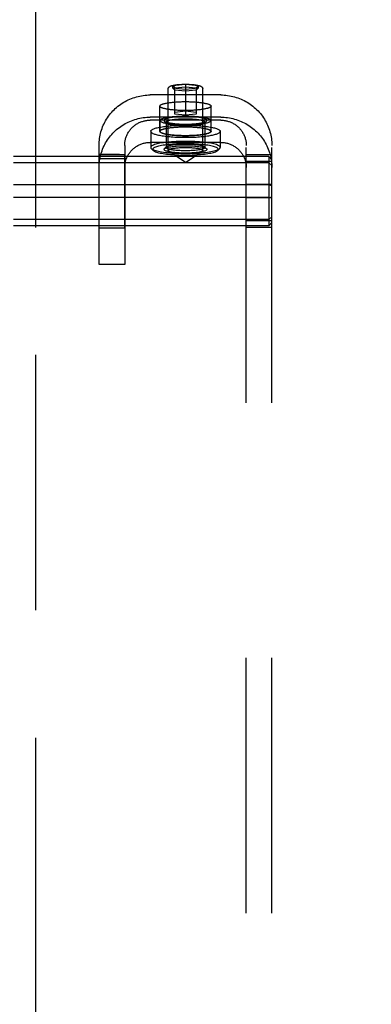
# Model space of a CAD drawing. Header units: inches. Extents: x 0 to 227, y 0 to 147.
# Tile 18 of 34: x 72.32 to 74.04, y 77.21 to 82.02. Entities that reach past the tile are written whole.
import ezdxf

# ---------------------------------------------------------------- set-up
doc = ezdxf.new("R2010")
doc.units = ezdxf.units.IN
doc.header["$LTSCALE"] = 12.466667
doc.header["$MEASUREMENT"] = 0
doc.linetypes.add('HIDDEN', pattern=[0.2, 0.1, -0.1])
doc.linetypes.add('PHANTOM', pattern=[0.8, 0.45, -0.05, 0.1, -0.05, 0.1, -0.05])
doc.layers.get('0').update_dxf_attribs({"linetype": 'CONTINUOUS'})
for name, color, linetype in [('02___PRT_ALL_AXES', 7, 'CONTINUOUS'), ('AVAILABLE_DOOR_SPACE', 7, 'CONTINUOUS'), ('DEFAULT_2', 8, 'HIDDEN'), ('DIMENSIONS', 7, 'CONTINUOUS')]:
    doc.layers.add(name, color=color, linetype=linetype)
doc.styles.get("Standard").update_dxf_attribs({"font": 'arial.ttf'})
doc.dimstyles.new('DIMSTYLE_1', dxfattribs={"dimtxt": 1, "dimasz": 1.333333, "dimexe": 0.09, "dimexo": 0.07, "dimgap": 0.0375, "dimtad": 0, "dimtih": 1, "dimtoh": 1, "dimzin": 4, "dimdsep": 46, "dimtxsty": 'Standard', "dimblk": '_FILLED', "dimblk1": '_FILLED', "dimblk2": '_FILLED', "dimcen": 0.09, "dimazin": 1, "dimtfac": 1, "dimtdec": 3, "dimtofl": 0, "dimtmove": 0, "dimatfit": 3, "dimldrblk": '_FILLED', "dimfxl": 0, "dimtolj": 1, "dimtzin": 4, "dimarcsym": 0})

# ---------------------------------------------------------------- blocks, each defined once
blk = doc.blocks.new('_FILLED')
at = {"color": 0, "linetype": 'ByBlock'}
blk.add_solid([(0, 0), (-1, 0.2), (-1, -0.2)], dxfattribs=at)
blk = doc.blocks.new('*D8')
at = {"layer": 'DIMENSIONS', "color": 2, "linetype": 'Continuous'}
for p, q in [((72.396, 91.1581), (81.7425, 91.1581)), ((95.5835, 91.1581), (86.2369, 91.1581))]:
    blk.add_line(p, q, dxfattribs=at)
at = {"layer": 'DIMENSIONS', "color": 2, "linetype": 'Continuous', "xscale": 1.3333333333, "yscale": 1.3333333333, "zscale": 1.3333333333, "rotation": 180}
blk.add_blockref('_FILLED', (72.396, 91.1581), dxfattribs=at)
at = {"layer": 'DIMENSIONS', "color": 2, "linetype": 'Continuous', "xscale": 1.3333333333, "yscale": 1.3333333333, "zscale": 1.3333333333}
blk.add_blockref('_FILLED', (95.5835, 91.1581), dxfattribs=at)
at = {"layer": 'DIMENSIONS', "color": 2, "linetype": 'Continuous', "insert": (83.9897, 91.6581), "char_height": 1, "width": 3.494424, "attachment_point": 2, "line_spacing_factor": 0.9}
blk.add_mtext('23.19', dxfattribs=at)

msp = doc.modelspace()

# ---------------------------------------------------------------- linework, layer by layer
at = {"layer": '02___PRT_ALL_AXES', "color": 8, "linetype": 'HIDDEN'}
for p, q in [((73.003, 81.471), (73.003, 81.5941)), ((73.253, 81.471), (73.253, 81.5941)), ((73.0035, 81.5242), (73.0035, 81.471)), ((73.2525, 81.5242), (73.2525, 81.471)), ((72.958, 81.471), (72.958, 81.3922)), ((73.298, 81.471), (73.298, 81.3922)), ((72.73, 81.3581), (72.706, 81.3585)), ((72.706, 81.3571), (72.831, 81.3571)), ((72.706, 81.3461), (72.7061, 81.3533)), ((72.706, 81.3413), (72.706, 81.3461)), ((72.706, 80.9985), (72.706, 81.3413)), ((72.706, 81.3387), (72.831, 81.3387)), ((72.7061, 81.3533), (72.7061, 81.3558)), ((72.7534, 81.3577), (72.73, 81.3581)), ((72.7755, 81.3574), (72.7534, 81.3577)), ((72.831, 81.3569), (72.831, 81.3571)), ((72.831, 81.3528), (72.831, 81.3545)), ((72.831, 81.3508), (72.831, 81.3528)), ((72.831, 81.3422), (72.831, 81.3508)), ((72.831, 80.9985), (72.831, 81.3422)), ((72.831, 80.9985), (72.706, 80.9985))]:
    msp.add_line(p, q, dxfattribs=at)
for points in [[(73.003, 81.5941), (73.0031, 81.595), (73.0034, 81.5959), (73.0039, 81.5968), (73.0047, 81.5977), (73.0056, 81.5986), (73.0068, 81.5994), (73.0082, 81.6003), (73.0097, 81.6012), (73.0115, 81.602), (73.0135, 81.6028), (73.0157, 81.6036), (73.018, 81.6044), (73.0206, 81.6052), (73.0233, 81.606), (73.0262, 81.6067), (73.0293, 81.6074), (73.0326, 81.6081), (73.036, 81.6088), (73.0396, 81.6095), (73.0433, 81.6101), (73.0472, 81.6107), (73.0512, 81.6112), (73.0553, 81.6118), (73.0596, 81.6123), (73.064, 81.6128), (73.0685, 81.6132), (73.0731, 81.6136), (73.0777, 81.614), (73.0825, 81.6143), (73.0874, 81.6146), (73.0923, 81.6149), (73.0973, 81.6152), (73.1023, 81.6154), (73.1074, 81.6155), (73.1125, 81.6157), (73.1176, 81.6157), (73.1228, 81.6158), (73.128, 81.6158)], [(73.128, 81.6158), (73.1331, 81.6158), (73.1383, 81.6157), (73.1434, 81.6157), (73.1485, 81.6155), (73.1536, 81.6154), (73.1586, 81.6152), (73.1636, 81.6149), (73.1685, 81.6146), (73.1734, 81.6143), (73.1782, 81.614), (73.1829, 81.6136), (73.1874, 81.6132), (73.1919, 81.6128), (73.1963, 81.6123), (73.2006, 81.6118), (73.2047, 81.6112), (73.2087, 81.6107), (73.2126, 81.6101), (73.2163, 81.6095), (73.2199, 81.6088), (73.2233, 81.6081), (73.2266, 81.6074), (73.2297, 81.6067), (73.2326, 81.606), (73.2353, 81.6052), (73.2379, 81.6044), (73.2403, 81.6036), (73.2424, 81.6028), (73.2444, 81.602), (73.2462, 81.6012), (73.2478, 81.6003), (73.2491, 81.5994), (73.2503, 81.5986), (73.2513, 81.5977), (73.252, 81.5968), (73.2525, 81.5959), (73.2528, 81.595), (73.253, 81.5941)], [(73.128, 81.5724), (73.1228, 81.5724), (73.1176, 81.5725), (73.1125, 81.5726), (73.1074, 81.5727), (73.1023, 81.5729), (73.0973, 81.5731), (73.0923, 81.5733), (73.0874, 81.5736), (73.0825, 81.5739), (73.0777, 81.5742), (73.0731, 81.5746), (73.0685, 81.575), (73.064, 81.5755), (73.0596, 81.5759), (73.0553, 81.5764), (73.0512, 81.577), (73.0472, 81.5775), (73.0433, 81.5781), (73.0396, 81.5788), (73.036, 81.5794), (73.0326, 81.5801), (73.0293, 81.5808), (73.0262, 81.5815), (73.0233, 81.5822), (73.0206, 81.583), (73.018, 81.5838), (73.0157, 81.5846), (73.0135, 81.5854), (73.0115, 81.5862), (73.0097, 81.5871), (73.0082, 81.5879), (73.0068, 81.5888), (73.0056, 81.5897), (73.0047, 81.5905), (73.0039, 81.5914), (73.0034, 81.5923), (73.0031, 81.5932), (73.003, 81.5941)], [(73.253, 81.5941), (73.2528, 81.5932), (73.2525, 81.5923), (73.252, 81.5914), (73.2513, 81.5905), (73.2503, 81.5897), (73.2491, 81.5888), (73.2478, 81.5879), (73.2462, 81.5871), (73.2444, 81.5862), (73.2424, 81.5854), (73.2403, 81.5846), (73.2379, 81.5838), (73.2353, 81.583), (73.2326, 81.5822), (73.2297, 81.5815), (73.2266, 81.5808), (73.2233, 81.5801), (73.2199, 81.5794), (73.2163, 81.5788), (73.2126, 81.5781), (73.2087, 81.5775), (73.2047, 81.577), (73.2006, 81.5764), (73.1963, 81.5759), (73.1919, 81.5755), (73.1874, 81.575), (73.1829, 81.5746), (73.1782, 81.5742), (73.1734, 81.5739), (73.1685, 81.5736), (73.1636, 81.5733), (73.1586, 81.5731), (73.1536, 81.5729), (73.1485, 81.5727), (73.1434, 81.5726), (73.1383, 81.5725), (73.1331, 81.5724), (73.128, 81.5724)], [(73.0035, 81.5242), (73.0037, 81.5255), (73.0044, 81.5268), (73.0055, 81.5281), (73.0071, 81.5294), (73.0091, 81.5306), (73.0115, 81.5319), (73.0144, 81.5331), (73.0177, 81.5342), (73.0214, 81.5354), (73.0255, 81.5365), (73.03, 81.5375), (73.0348, 81.5385), (73.0399, 81.5395), (73.0454, 81.5404), (73.0512, 81.5412), (73.0572, 81.542), (73.0635, 81.5427), (73.0701, 81.5433), (73.0769, 81.5439), (73.0838, 81.5444), (73.0909, 81.5448), (73.0982, 81.5452), (73.1055, 81.5455), (73.1129, 81.5457), (73.1204, 81.5458), (73.128, 81.5458), (73.1355, 81.5458), (73.143, 81.5457), (73.1504, 81.5455), (73.1577, 81.5452), (73.165, 81.5448), (73.1721, 81.5444), (73.1791, 81.5439), (73.1858, 81.5433), (73.1924, 81.5427), (73.1987, 81.542), (73.2047, 81.5412), (73.2105, 81.5404), (73.216, 81.5395), (73.2211, 81.5385), (73.226, 81.5375), (73.2304, 81.5365), (73.2345, 81.5354), (73.2382, 81.5342), (73.2415, 81.5331), (73.2444, 81.5319), (73.2468, 81.5306), (73.2488, 81.5294), (73.2504, 81.5281), (73.2515, 81.5268), (73.2522, 81.5255), (73.2525, 81.5242)], [(73.0035, 81.5242), (73.0037, 81.5229), (73.0044, 81.5216), (73.0055, 81.5203), (73.0071, 81.519), (73.0091, 81.5178), (73.0115, 81.5165), (73.0144, 81.5153), (73.0177, 81.5141), (73.0214, 81.513), (73.0255, 81.5119), (73.03, 81.5109), (73.0348, 81.5099), (73.0399, 81.5089), (73.0454, 81.508), (73.0512, 81.5072), (73.0572, 81.5064), (73.0635, 81.5057), (73.0701, 81.505), (73.0769, 81.5045), (73.0838, 81.504), (73.0909, 81.5036), (73.0982, 81.5032), (73.1055, 81.5029), (73.1129, 81.5027), (73.1204, 81.5026), (73.128, 81.5026), (73.1355, 81.5026), (73.143, 81.5027), (73.1504, 81.5029), (73.1577, 81.5032), (73.165, 81.5036), (73.1721, 81.504), (73.1791, 81.5045), (73.1858, 81.505), (73.1924, 81.5057), (73.1987, 81.5064), (73.2047, 81.5072), (73.2105, 81.508), (73.216, 81.5089), (73.2211, 81.5099), (73.226, 81.5109), (73.2304, 81.5119), (73.2345, 81.513), (73.2382, 81.5141), (73.2415, 81.5153), (73.2444, 81.5165), (73.2468, 81.5178), (73.2488, 81.519), (73.2504, 81.5203), (73.2515, 81.5216), (73.2522, 81.5229), (73.2525, 81.5242)], [(72.958, 81.471), (72.9582, 81.4726), (72.9589, 81.4741), (72.96, 81.4756), (72.9617, 81.4771), (72.9637, 81.4787), (72.9663, 81.4801), (72.9692, 81.4816), (72.9727, 81.483), (72.9765, 81.4844), (72.9807, 81.4858), (72.9854, 81.4871), (72.9904, 81.4884), (72.9958, 81.4896), (73.0016, 81.4908), (73.0077, 81.4919), (73.0142, 81.4929), (73.021, 81.494), (73.028, 81.4949), (73.0354, 81.4958), (73.043, 81.4966), (73.0508, 81.4973), (73.0588, 81.498), (73.067, 81.4986), (73.0754, 81.4991), (73.084, 81.4995), (73.0926, 81.4999), (73.1014, 81.5002), (73.1102, 81.5004), (73.1191, 81.5005), (73.128, 81.5005), (73.1369, 81.5005), (73.1457, 81.5004), (73.1545, 81.5002), (73.1633, 81.4999), (73.172, 81.4995), (73.1805, 81.4991), (73.1889, 81.4986), (73.1971, 81.498), (73.2051, 81.4973), (73.213, 81.4966), (73.2205, 81.4958), (73.2279, 81.4949), (73.2349, 81.494), (73.2417, 81.4929), (73.2482, 81.4919), (73.2543, 81.4908), (73.2601, 81.4896), (73.2655, 81.4884), (73.2705, 81.4871), (73.2752, 81.4858), (73.2794, 81.4844), (73.2833, 81.483), (73.2867, 81.4816), (73.2896, 81.4801), (73.2922, 81.4787), (73.2942, 81.4771), (73.2959, 81.4756), (73.297, 81.4741), (73.2977, 81.4726), (73.298, 81.471)], [(72.958, 81.471), (72.9582, 81.4695), (72.9589, 81.4679), (72.96, 81.4664), (72.9617, 81.4649), (72.9637, 81.4634), (72.9663, 81.4619), (72.9692, 81.4604), (72.9727, 81.459), (72.9765, 81.4576), (72.9807, 81.4563), (72.9854, 81.4549), (72.9904, 81.4537), (72.9958, 81.4524), (73.0016, 81.4513), (73.0077, 81.4501), (73.0142, 81.4491), (73.021, 81.4481), (73.028, 81.4471), (73.0354, 81.4463), (73.043, 81.4454), (73.0508, 81.4447), (73.0588, 81.444), (73.067, 81.4435), (73.0754, 81.4429), (73.084, 81.4425), (73.0926, 81.4421), (73.1014, 81.4419), (73.1102, 81.4417), (73.1191, 81.4415), (73.128, 81.4415), (73.1369, 81.4415), (73.1457, 81.4417), (73.1545, 81.4419), (73.1633, 81.4421), (73.172, 81.4425), (73.1805, 81.4429), (73.1889, 81.4435), (73.1971, 81.444), (73.2051, 81.4447), (73.213, 81.4454), (73.2205, 81.4463), (73.2279, 81.4471), (73.2349, 81.4481), (73.2417, 81.4491), (73.2482, 81.4501), (73.2543, 81.4513), (73.2601, 81.4524), (73.2655, 81.4537), (73.2705, 81.4549), (73.2752, 81.4563), (73.2794, 81.4576), (73.2833, 81.459), (73.2867, 81.4604), (73.2896, 81.4619), (73.2922, 81.4634), (73.2942, 81.4649), (73.2959, 81.4664), (73.297, 81.4679), (73.2977, 81.4695), (73.298, 81.471)], [(73.003, 81.471), (73.0031, 81.4719), (73.0034, 81.4728), (73.0039, 81.4737), (73.0047, 81.4746), (73.0056, 81.4755), (73.0068, 81.4763), (73.0082, 81.4772), (73.0097, 81.4781), (73.0115, 81.4789), (73.0135, 81.4797), (73.0157, 81.4805), (73.018, 81.4813), (73.0206, 81.4821), (73.0233, 81.4829), (73.0262, 81.4836), (73.0293, 81.4843), (73.0326, 81.485), (73.036, 81.4857), (73.0396, 81.4864), (73.0433, 81.487), (73.0472, 81.4876), (73.0512, 81.4881), (73.0553, 81.4887), (73.0596, 81.4892), (73.064, 81.4897), (73.0685, 81.4901), (73.0731, 81.4905), (73.0777, 81.4909), (73.0825, 81.4912), (73.0874, 81.4915), (73.0923, 81.4918), (73.0973, 81.4921), (73.1023, 81.4923), (73.1074, 81.4924), (73.1125, 81.4925), (73.1176, 81.4926), (73.1228, 81.4927), (73.128, 81.4927)], [(73.128, 81.4493), (73.1228, 81.4493), (73.1176, 81.4494), (73.1125, 81.4495), (73.1074, 81.4496), (73.1023, 81.4498), (73.0973, 81.45), (73.0923, 81.4502), (73.0874, 81.4505), (73.0825, 81.4508), (73.0777, 81.4511), (73.0731, 81.4515), (73.0685, 81.4519), (73.064, 81.4524), (73.0596, 81.4528), (73.0553, 81.4533), (73.0512, 81.4539), (73.0472, 81.4544), (73.0433, 81.455), (73.0396, 81.4557), (73.036, 81.4563), (73.0326, 81.457), (73.0293, 81.4577), (73.0262, 81.4584), (73.0233, 81.4591), (73.0206, 81.4599), (73.018, 81.4607), (73.0157, 81.4615), (73.0135, 81.4623), (73.0115, 81.4631), (73.0097, 81.464), (73.0082, 81.4648), (73.0068, 81.4657), (73.0056, 81.4666), (73.0047, 81.4674), (73.0039, 81.4683), (73.0034, 81.4692), (73.0031, 81.4701), (73.003, 81.471)], [(73.0035, 81.471), (73.0037, 81.4723), (73.0044, 81.4736), (73.0055, 81.4749), (73.0071, 81.4762), (73.0091, 81.4774), (73.0115, 81.4787), (73.0144, 81.4799), (73.0177, 81.4811), (73.0214, 81.4822), (73.0255, 81.4833), (73.03, 81.4843), (73.0348, 81.4853), (73.0399, 81.4863), (73.0454, 81.4872), (73.0512, 81.488), (73.0572, 81.4888), (73.0635, 81.4895), (73.0701, 81.4902), (73.0769, 81.4907), (73.0838, 81.4912), (73.0909, 81.4917), (73.0982, 81.492), (73.1055, 81.4923), (73.1129, 81.4925), (73.1204, 81.4926), (73.128, 81.4926), (73.1355, 81.4926), (73.143, 81.4925), (73.1504, 81.4923), (73.1577, 81.492), (73.165, 81.4917), (73.1721, 81.4912), (73.1791, 81.4907), (73.1858, 81.4902), (73.1924, 81.4895), (73.1987, 81.4888), (73.2047, 81.488), (73.2105, 81.4872), (73.216, 81.4863), (73.2211, 81.4853), (73.226, 81.4843), (73.2304, 81.4833), (73.2345, 81.4822), (73.2382, 81.4811), (73.2415, 81.4799), (73.2444, 81.4787), (73.2468, 81.4774), (73.2488, 81.4762), (73.2504, 81.4749), (73.2515, 81.4736), (73.2522, 81.4723), (73.2525, 81.471)], [(73.0035, 81.471), (73.0037, 81.4697), (73.0044, 81.4684), (73.0055, 81.4671), (73.0071, 81.4658), (73.0091, 81.4646), (73.0115, 81.4633), (73.0144, 81.4621), (73.0177, 81.461), (73.0214, 81.4598), (73.0255, 81.4587), (73.03, 81.4577), (73.0348, 81.4567), (73.0399, 81.4557), (73.0454, 81.4548), (73.0512, 81.454), (73.0572, 81.4532), (73.0635, 81.4525), (73.0701, 81.4519), (73.0769, 81.4513), (73.0838, 81.4508), (73.0909, 81.4504), (73.0982, 81.45), (73.1055, 81.4497), (73.1129, 81.4495), (73.1204, 81.4494), (73.128, 81.4494), (73.1355, 81.4494), (73.143, 81.4495), (73.1504, 81.4497), (73.1577, 81.45), (73.165, 81.4504), (73.1721, 81.4508), (73.1791, 81.4513), (73.1858, 81.4519), (73.1924, 81.4525), (73.1987, 81.4532), (73.2047, 81.454), (73.2105, 81.4548), (73.216, 81.4557), (73.2211, 81.4567), (73.226, 81.4577), (73.2304, 81.4587), (73.2345, 81.4598), (73.2382, 81.461), (73.2415, 81.4621), (73.2444, 81.4633), (73.2468, 81.4646), (73.2488, 81.4658), (73.2504, 81.4671), (73.2515, 81.4684), (73.2522, 81.4697), (73.2525, 81.471)], [(73.128, 81.4927), (73.1331, 81.4927), (73.1383, 81.4926), (73.1434, 81.4925), (73.1485, 81.4924), (73.1536, 81.4923), (73.1586, 81.4921), (73.1636, 81.4918), (73.1685, 81.4915), (73.1734, 81.4912), (73.1782, 81.4909), (73.1829, 81.4905), (73.1874, 81.4901), (73.1919, 81.4897), (73.1963, 81.4892), (73.2006, 81.4887), (73.2047, 81.4881), (73.2087, 81.4876), (73.2126, 81.487), (73.2163, 81.4864), (73.2199, 81.4857), (73.2233, 81.485), (73.2266, 81.4843), (73.2297, 81.4836), (73.2326, 81.4829), (73.2353, 81.4821), (73.2379, 81.4813), (73.2403, 81.4805), (73.2424, 81.4797), (73.2444, 81.4789), (73.2462, 81.4781), (73.2478, 81.4772), (73.2491, 81.4763), (73.2503, 81.4755), (73.2513, 81.4746), (73.252, 81.4737), (73.2525, 81.4728), (73.2528, 81.4719), (73.253, 81.471)], [(73.253, 81.471), (73.2528, 81.4701), (73.2525, 81.4692), (73.252, 81.4683), (73.2513, 81.4674), (73.2503, 81.4666), (73.2491, 81.4657), (73.2478, 81.4648), (73.2462, 81.464), (73.2444, 81.4631), (73.2424, 81.4623), (73.2403, 81.4615), (73.2379, 81.4607), (73.2353, 81.4599), (73.2326, 81.4591), (73.2297, 81.4584), (73.2266, 81.4577), (73.2233, 81.457), (73.2199, 81.4563), (73.2163, 81.4557), (73.2126, 81.455), (73.2087, 81.4544), (73.2047, 81.4539), (73.2006, 81.4533), (73.1963, 81.4528), (73.1919, 81.4524), (73.1874, 81.4519), (73.1829, 81.4515), (73.1782, 81.4511), (73.1734, 81.4508), (73.1685, 81.4505), (73.1636, 81.4502), (73.1586, 81.45), (73.1536, 81.4498), (73.1485, 81.4496), (73.1434, 81.4495), (73.1383, 81.4494), (73.1331, 81.4493), (73.128, 81.4493)], [(72.706, 81.3585), (72.706, 81.3585), (72.706, 81.3582), (72.706, 81.3578), (72.706, 81.3571)], [(72.7061, 81.3558), (72.7061, 81.3567), (72.7061, 81.3575), (72.7061, 81.358), (72.706, 81.3584), (72.706, 81.3585), (72.706, 81.3585)], [(72.806, 81.3571), (72.7962, 81.3572), (72.7861, 81.3573), (72.7755, 81.3574)], [(72.831, 81.3545), (72.831, 81.3552), (72.831, 81.3558), (72.831, 81.3569)]]:
    msp.add_lwpolyline(points, dxfattribs=at)
at = {"layer": 'AVAILABLE_DOOR_SPACE', "color": 4, "linetype": 'PHANTOM'}
msp.add_line((72.396, 108.4285), (72.396, 52.1785), dxfattribs=at)
at = {"layer": 'DEFAULT_2', "color": 8, "linetype": 'HIDDEN'}
for p, q in [((73.0435, 81.3775), (73.0435, 81.6778)), ((73.0655, 81.694), (73.128, 81.7003)), ((73.0655, 81.6815), (73.0655, 81.694)), ((73.0655, 81.694), (73.0755, 81.6831)), ((73.128, 81.6752), (73.0655, 81.6815)), ((73.0655, 81.6815), (73.0755, 81.6726)), ((73.0755, 81.6831), (73.128, 81.6884)), ((73.0755, 81.5544), (73.0755, 81.6831)), ((73.128, 81.6673), (73.0755, 81.6726)), ((73.128, 81.7003), (73.128, 81.5492)), ((73.128, 81.7003), (73.1905, 81.694)), ((73.128, 81.6884), (73.1805, 81.6831)), ((73.1905, 81.6815), (73.128, 81.6752)), ((73.1805, 81.6726), (73.128, 81.6673)), ((73.1905, 81.694), (73.1805, 81.6831)), ((73.1805, 81.6831), (73.1805, 81.5544)), ((73.1905, 81.6815), (73.1805, 81.6726)), ((73.1905, 81.694), (73.1905, 81.6815)), ((73.2125, 81.3775), (73.2125, 81.6778)), ((73.3, 81.6484), (72.956, 81.6484)), ((73.0755, 81.565), (73.128, 81.5702)), ((73.128, 81.5702), (73.1805, 81.565)), ((73.3, 81.5398), (72.956, 81.5398)), ((73.3, 81.5253), (72.956, 81.5253)), ((73.0344, 81.5114), (73.0246, 81.521)), ((73.128, 81.5492), (73.0755, 81.5544)), ((73.1805, 81.5544), (73.128, 81.5492)), ((73.2215, 81.5114), (73.2313, 81.521)), ((73.033, 81.5143), (73.033, 81.3922)), ((73.223, 81.5143), (73.223, 81.3922)), ((72.706, 80.821), (72.706, 81.4022)), ((72.831, 81.4022), (72.831, 80.821)), ((73.3, 81.4167), (72.956, 81.4167)), ((72.9705, 81.3775), (72.9606, 81.387)), ((73.0344, 81.3951), (73.0246, 81.3856)), ((73.128, 81.3184), (73.0461, 81.3738)), ((73.128, 81.3184), (73.2098, 81.3738)), ((73.2215, 81.3951), (73.2313, 81.3856)), ((73.2854, 81.3775), (73.2953, 81.387)), ((73.425, 75.1584), (73.425, 81.4022)), ((73.55, 75.1584), (73.55, 81.4022)), ((73.535, 81.3481), (70.065, 81.3481)), ((73.55, 81.3562), (73.425, 81.3562)), ((73.55, 81.3234), (73.425, 81.3234)), ((73.535, 81.3481), (73.535, 81.009)), ((73.535, 81.3481), (73.55, 81.3318)), ((73.535, 81.3167), (70.065, 81.3167)), ((73.535, 81.3167), (73.55, 81.3035)), ((73.535, 81.2099), (70.065, 81.2099)), ((73.55, 81.2114), (73.425, 81.2114)), ((73.535, 81.2099), (73.55, 81.2068)), ((73.535, 81.1472), (70.065, 81.1472)), ((73.55, 81.1457), (73.425, 81.1457)), ((73.535, 81.1472), (73.55, 81.1502)), ((73.535, 81.0403), (70.065, 81.0403)), ((73.535, 81.0403), (73.55, 81.0536)), ((73.535, 81.009), (70.065, 81.009)), ((73.55, 81.0337), (73.425, 81.0337)), ((73.55, 81.0008), (73.425, 81.0008)), ((73.535, 81.009), (73.55, 81.0253)), ((72.831, 80.821), (72.706, 80.821))]:
    msp.add_line(p, q, dxfattribs=at)
for points in [[(73.0435, 81.6778), (73.0436, 81.6796), (73.044, 81.6814), (73.0446, 81.6831), (73.0455, 81.6847), (73.0467, 81.6862), (73.048, 81.6876), (73.0494, 81.6888), (73.051, 81.6898), (73.0528, 81.6908), (73.0547, 81.6918), (73.0569, 81.6926), (73.0593, 81.6935), (73.0621, 81.6943), (73.0653, 81.6951), (73.069, 81.696), (73.0732, 81.6968), (73.0778, 81.6975), (73.0828, 81.6982), (73.0879, 81.6988), (73.0933, 81.6993), (73.0988, 81.6997), (73.1044, 81.7001), (73.1102, 81.7004), (73.1161, 81.7006), (73.122, 81.7007), (73.128, 81.7008)], [(73.128, 81.7008), (73.134, 81.7007), (73.14, 81.7006), (73.146, 81.7004), (73.1519, 81.7001), (73.1576, 81.6997), (73.1632, 81.6993), (73.1686, 81.6987), (73.1738, 81.6981), (73.1788, 81.6974), (73.1834, 81.6966), (73.1875, 81.6958), (73.1911, 81.695), (73.1942, 81.6942), (73.197, 81.6934), (73.1993, 81.6925), (73.2015, 81.6916), (73.2034, 81.6907), (73.2051, 81.6897), (73.2066, 81.6887), (73.208, 81.6875), (73.2093, 81.6861), (73.2104, 81.6847), (73.2113, 81.6831), (73.2119, 81.6814), (73.2123, 81.6796), (73.2125, 81.6778)], [(72.706, 81.4022), (72.7061, 81.4106), (72.7065, 81.419), (72.7073, 81.4274), (72.7083, 81.4357), (72.7096, 81.444), (72.7112, 81.4523), (72.7131, 81.4605), (72.7152, 81.4686), (72.7177, 81.4766), (72.7204, 81.4846), (72.7234, 81.4925), (72.7266, 81.5002), (72.7302, 81.5079), (72.734, 81.5154), (72.738, 81.5228), (72.7423, 81.5301), (72.7469, 81.5372), (72.7517, 81.5441), (72.7567, 81.5509), (72.762, 81.5575), (72.7675, 81.564), (72.7733, 81.5702), (72.7792, 81.5763), (72.7853, 81.5821), (72.7917, 81.5877), (72.7982, 81.5932), (72.8049, 81.5984), (72.8118, 81.6033), (72.8189, 81.608), (72.8261, 81.6125), (72.8334, 81.6168), (72.8409, 81.6208), (72.8486, 81.6245), (72.8563, 81.628), (72.8642, 81.6312), (72.8722, 81.6342), (72.8803, 81.6368), (72.8885, 81.6392), (72.8968, 81.6414), (72.9051, 81.6432), (72.9135, 81.6448), (72.9219, 81.6461), (72.9304, 81.6471), (72.9389, 81.6478), (72.9474, 81.6482), (72.956, 81.6484)], [(73.3, 81.6484), (73.3085, 81.6482), (73.317, 81.6478), (73.3255, 81.6471), (73.334, 81.6461), (73.3424, 81.6448), (73.3508, 81.6432), (73.3591, 81.6414), (73.3674, 81.6392), (73.3756, 81.6368), (73.3837, 81.6342), (73.3916, 81.6312), (73.3995, 81.628), (73.4073, 81.6245), (73.4149, 81.6208), (73.4225, 81.6168), (73.4298, 81.6126), (73.437, 81.6081), (73.4441, 81.6033), (73.451, 81.5984), (73.4577, 81.5932), (73.4643, 81.5877), (73.4706, 81.5821), (73.4767, 81.5763), (73.4827, 81.5702), (73.4884, 81.564), (73.4939, 81.5575), (73.4992, 81.5509), (73.5042, 81.5441), (73.509, 81.5372), (73.5136, 81.5301), (73.5179, 81.5228), (73.5219, 81.5154), (73.5257, 81.5079), (73.5293, 81.5003), (73.5325, 81.4925), (73.5355, 81.4846), (73.5382, 81.4767), (73.5407, 81.4686), (73.5428, 81.4605), (73.5447, 81.4523), (73.5463, 81.444), (73.5476, 81.4357), (73.5486, 81.4274), (73.5494, 81.419), (73.5498, 81.4106), (73.55, 81.4022)], [(72.706, 81.2936), (72.7061, 81.3021), (72.7065, 81.3104), (72.7073, 81.3188), (72.7083, 81.3272), (72.7096, 81.3355), (72.7112, 81.3437), (72.7131, 81.3519), (72.7152, 81.3601), (72.7177, 81.3681), (72.7204, 81.3761), (72.7234, 81.3839), (72.7266, 81.3917), (72.7302, 81.3994), (72.734, 81.4069), (72.738, 81.4143), (72.7423, 81.4215), (72.7469, 81.4287), (72.7517, 81.4356), (72.7567, 81.4424), (72.762, 81.449), (72.7675, 81.4555), (72.7733, 81.4617), (72.7792, 81.4677), (72.7853, 81.4736), (72.7917, 81.4792), (72.7982, 81.4846), (72.8049, 81.4898), (72.8118, 81.4948), (72.8189, 81.4995), (72.8261, 81.504), (72.8334, 81.5083), (72.8409, 81.5122), (72.8486, 81.516), (72.8563, 81.5195), (72.8642, 81.5227), (72.8722, 81.5256), (72.8803, 81.5283), (72.8885, 81.5307), (72.8968, 81.5328), (72.9051, 81.5347), (72.9135, 81.5363), (72.9219, 81.5376), (72.9304, 81.5386), (72.9389, 81.5393), (72.9474, 81.5397), (72.956, 81.5398)], [(72.831, 81.4022), (72.831, 81.4064), (72.8312, 81.4106), (72.8316, 81.4148), (72.8321, 81.4189), (72.8328, 81.4231), (72.8336, 81.4272), (72.8345, 81.4313), (72.8356, 81.4354), (72.8368, 81.4394), (72.8382, 81.4434), (72.8397, 81.4473), (72.8413, 81.4512), (72.8431, 81.455), (72.845, 81.4588), (72.847, 81.4625), (72.8491, 81.4661), (72.8514, 81.4697), (72.8538, 81.4732), (72.8564, 81.4766), (72.859, 81.4799), (72.8617, 81.4831), (72.8646, 81.4862), (72.8676, 81.4892), (72.8706, 81.4921), (72.8738, 81.495), (72.8771, 81.4977), (72.8804, 81.5003), (72.8839, 81.5027), (72.8874, 81.5051), (72.891, 81.5074), (72.8947, 81.5095), (72.8984, 81.5115), (72.9023, 81.5133), (72.9062, 81.5151), (72.9101, 81.5167), (72.9141, 81.5182), (72.9181, 81.5195), (72.9222, 81.5207), (72.9264, 81.5218), (72.9305, 81.5227), (72.9347, 81.5235), (72.9389, 81.5241), (72.9432, 81.5246), (72.9474, 81.525), (72.9517, 81.5252), (72.956, 81.5253)], [(73.233, 81.5242), (73.2327, 81.5255), (73.2318, 81.5268), (73.2304, 81.5282), (73.2284, 81.5295), (73.2258, 81.5308), (73.2227, 81.5321), (73.219, 81.5333), (73.2148, 81.5344), (73.2102, 81.5355), (73.205, 81.5366), (73.1995, 81.5375), (73.1935, 81.5384), (73.1872, 81.5392), (73.1806, 81.54), (73.1736, 81.5406), (73.1664, 81.5412), (73.159, 81.5416), (73.1514, 81.542), (73.1436, 81.5422), (73.1358, 81.5424), (73.128, 81.5424), (73.1201, 81.5424), (73.1123, 81.5422), (73.1046, 81.542), (73.0969, 81.5416), (73.0895, 81.5412), (73.0823, 81.5406), (73.0753, 81.54), (73.0687, 81.5392), (73.0624, 81.5384), (73.0564, 81.5375), (73.0509, 81.5366), (73.0458, 81.5355), (73.0411, 81.5344), (73.0369, 81.5333), (73.0332, 81.5321), (73.0301, 81.5308), (73.0275, 81.5295), (73.0255, 81.5282), (73.0241, 81.5268), (73.0232, 81.5255), (73.023, 81.5242)], [(73.023, 81.5242), (73.0232, 81.5229), (73.0241, 81.5215), (73.0246, 81.521)], [(73.0246, 81.521), (73.0255, 81.5202), (73.0275, 81.5189), (73.0301, 81.5176), (73.0332, 81.5163), (73.0369, 81.5151), (73.0411, 81.5139), (73.0458, 81.5128), (73.0509, 81.5118), (73.0564, 81.5108), (73.0624, 81.51), (73.0687, 81.5091), (73.0753, 81.5084), (73.0823, 81.5078), (73.0895, 81.5072), (73.0969, 81.5068), (73.1045, 81.5064), (73.1123, 81.5062), (73.1201, 81.506), (73.1279, 81.506), (73.1358, 81.506), (73.1436, 81.5062), (73.1514, 81.5064), (73.159, 81.5068), (73.1664, 81.5072), (73.1736, 81.5078), (73.1806, 81.5084), (73.1872, 81.5091), (73.1935, 81.51), (73.1995, 81.5108), (73.205, 81.5118), (73.2101, 81.5128), (73.2148, 81.5139), (73.219, 81.5151), (73.2227, 81.5163), (73.2258, 81.5176), (73.2284, 81.5189), (73.2304, 81.5202), (73.2313, 81.521)], [(73.223, 81.5143), (73.2227, 81.5155), (73.2219, 81.5167), (73.2207, 81.518), (73.2188, 81.5191), (73.2165, 81.5203), (73.2137, 81.5215), (73.2103, 81.5226), (73.2065, 81.5236), (73.2023, 81.5246), (73.1977, 81.5255), (73.1927, 81.5264), (73.1873, 81.5272), (73.1816, 81.528), (73.1756, 81.5286), (73.1693, 81.5292), (73.1627, 81.5297), (73.156, 81.5301), (73.1491, 81.5304), (73.1421, 81.5307), (73.1351, 81.5308), (73.128, 81.5308), (73.1208, 81.5308), (73.1138, 81.5307), (73.1068, 81.5304), (73.0999, 81.5301), (73.0932, 81.5297), (73.0867, 81.5292), (73.0804, 81.5286), (73.0743, 81.528), (73.0686, 81.5272), (73.0632, 81.5264), (73.0582, 81.5255), (73.0536, 81.5246), (73.0494, 81.5236), (73.0456, 81.5226), (73.0422, 81.5215), (73.0394, 81.5203), (73.0371, 81.5191), (73.0353, 81.518), (73.034, 81.5167), (73.0332, 81.5155), (73.033, 81.5143)], [(73.2313, 81.521), (73.2318, 81.5215), (73.2327, 81.5229), (73.233, 81.5242)], [(73.3, 81.5398), (73.3085, 81.5397), (73.317, 81.5393), (73.3255, 81.5386), (73.334, 81.5376), (73.3424, 81.5363), (73.3508, 81.5347), (73.3591, 81.5328), (73.3674, 81.5307), (73.3756, 81.5283), (73.3837, 81.5256), (73.3916, 81.5227), (73.3995, 81.5195), (73.4073, 81.516), (73.4149, 81.5123), (73.4225, 81.5083), (73.4298, 81.504), (73.437, 81.4995), (73.4441, 81.4948), (73.451, 81.4898), (73.4577, 81.4846), (73.4643, 81.4792), (73.4706, 81.4736), (73.4767, 81.4677), (73.4827, 81.4617), (73.4884, 81.4554), (73.4939, 81.449), (73.4992, 81.4424), (73.5042, 81.4356), (73.509, 81.4287), (73.5136, 81.4216), (73.5179, 81.4143), (73.5219, 81.4069), (73.5257, 81.3994), (73.5293, 81.3917), (73.5325, 81.384), (73.5355, 81.3761), (73.5382, 81.3681), (73.5407, 81.3601), (73.5428, 81.3519), (73.5447, 81.3437), (73.5463, 81.3355), (73.5476, 81.3272), (73.5486, 81.3188), (73.5494, 81.3104), (73.5498, 81.3021), (73.55, 81.2936)], [(73.3, 81.5253), (73.3042, 81.5252), (73.3085, 81.525), (73.3127, 81.5246), (73.317, 81.5241), (73.3212, 81.5235), (73.3254, 81.5227), (73.3296, 81.5218), (73.3337, 81.5207), (73.3378, 81.5195), (73.3418, 81.5182), (73.3458, 81.5167), (73.3497, 81.5151), (73.3536, 81.5134), (73.3574, 81.5115), (73.3612, 81.5095), (73.3649, 81.5074), (73.3685, 81.5051), (73.372, 81.5027), (73.3755, 81.5003), (73.3788, 81.4977), (73.3821, 81.495), (73.3853, 81.4921), (73.3883, 81.4892), (73.3913, 81.4862), (73.3942, 81.4831), (73.3969, 81.4799), (73.3996, 81.4766), (73.4021, 81.4732), (73.4045, 81.4697), (73.4068, 81.4661), (73.4089, 81.4625), (73.4109, 81.4588), (73.4128, 81.455), (73.4146, 81.4512), (73.4162, 81.4473), (73.4177, 81.4434), (73.4191, 81.4394), (73.4203, 81.4354), (73.4214, 81.4313), (73.4223, 81.4272), (73.4231, 81.4231), (73.4238, 81.4189), (73.4243, 81.4148), (73.4247, 81.4106), (73.4249, 81.4064), (73.425, 81.4022)], [(73.033, 81.5143), (73.0332, 81.5131), (73.034, 81.5119), (73.0344, 81.5114)], [(73.0344, 81.5114), (73.0353, 81.5107), (73.0371, 81.5095), (73.0394, 81.5084), (73.0422, 81.5072), (73.0456, 81.5061), (73.0494, 81.5051), (73.0536, 81.5041), (73.0582, 81.5031), (73.0632, 81.5023), (73.0686, 81.5015), (73.0743, 81.5007), (73.0803, 81.5001), (73.0866, 81.4995), (73.0932, 81.499), (73.0999, 81.4986), (73.1068, 81.4983), (73.1138, 81.498), (73.1208, 81.4979), (73.1279, 81.4978), (73.1351, 81.4979), (73.1421, 81.498), (73.1491, 81.4983), (73.156, 81.4986), (73.1627, 81.499), (73.1693, 81.4995), (73.1756, 81.5001), (73.1816, 81.5007), (73.1873, 81.5015), (73.1927, 81.5023), (73.1977, 81.5031), (73.2023, 81.5041), (73.2065, 81.5051), (73.2103, 81.5061), (73.2137, 81.5072), (73.2165, 81.5084), (73.2188, 81.5095), (73.2207, 81.5107), (73.2215, 81.5114)], [(73.2215, 81.5114), (73.2219, 81.5119), (73.2227, 81.5131), (73.223, 81.5143)], [(73.298, 81.3922), (73.2976, 81.3942), (73.2964, 81.3962), (73.2945, 81.3982), (73.2918, 81.4001), (73.2883, 81.402), (73.2841, 81.4039), (73.2791, 81.4057), (73.2734, 81.4075), (73.267, 81.4092), (73.26, 81.4108), (73.2524, 81.4123), (73.2442, 81.4138), (73.2354, 81.4151), (73.2262, 81.4163), (73.2165, 81.4174), (73.2063, 81.4184), (73.1958, 81.4193), (73.185, 81.42), (73.1739, 81.4206), (73.1626, 81.4211), (73.1512, 81.4215), (73.1396, 81.4217), (73.128, 81.4217), (73.1163, 81.4217), (73.1048, 81.4215), (73.0933, 81.4211), (73.082, 81.4206), (73.0709, 81.42), (73.0601, 81.4193), (73.0496, 81.4184), (73.0395, 81.4174), (73.0297, 81.4163), (73.0205, 81.4151), (73.0117, 81.4138), (73.0035, 81.4123), (72.9959, 81.4108), (72.9889, 81.4092), (72.9825, 81.4075), (72.9768, 81.4057), (72.9718, 81.4039), (72.9676, 81.402), (72.9641, 81.4001), (72.9614, 81.3982), (72.9595, 81.3962), (72.9583, 81.3942), (72.958, 81.3922)], [(72.831, 81.2936), (72.831, 81.2978), (72.8312, 81.302), (72.8316, 81.3062), (72.8321, 81.3104), (72.8328, 81.3146), (72.8336, 81.3187), (72.8345, 81.3228), (72.8356, 81.3269), (72.8368, 81.3309), (72.8382, 81.3349), (72.8397, 81.3388), (72.8413, 81.3427), (72.8431, 81.3465), (72.845, 81.3503), (72.847, 81.354), (72.8491, 81.3576), (72.8514, 81.3611), (72.8538, 81.3646), (72.8564, 81.368), (72.859, 81.3713), (72.8617, 81.3745), (72.8646, 81.3777), (72.8676, 81.3807), (72.8706, 81.3836), (72.8738, 81.3864), (72.8771, 81.3891), (72.8804, 81.3917), (72.8839, 81.3942), (72.8874, 81.3966), (72.891, 81.3988), (72.8947, 81.4009), (72.8984, 81.4029), (72.9023, 81.4048), (72.9062, 81.4066), (72.9101, 81.4082), (72.9141, 81.4096), (72.9181, 81.411), (72.9222, 81.4122), (72.9264, 81.4132), (72.9305, 81.4142), (72.9347, 81.415), (72.9389, 81.4156), (72.9432, 81.4161), (72.9474, 81.4165), (72.9517, 81.4167), (72.956, 81.4167)], [(72.958, 81.3922), (72.9583, 81.3902), (72.9595, 81.3883), (72.9606, 81.387)], [(72.9606, 81.387), (72.9614, 81.3863), (72.9641, 81.3843), (72.9676, 81.3824), (72.9718, 81.3805), (72.9768, 81.3787), (72.9825, 81.3769), (72.9889, 81.3753), (72.9959, 81.3736), (73.0035, 81.3721), (73.0117, 81.3707), (73.0205, 81.3694), (73.0297, 81.3681), (73.0394, 81.367), (73.0496, 81.366), (73.0601, 81.3652), (73.0709, 81.3644), (73.082, 81.3638), (73.0933, 81.3633), (73.1048, 81.363), (73.1163, 81.3628), (73.128, 81.3627), (73.1396, 81.3628), (73.1512, 81.363), (73.1626, 81.3633), (73.1739, 81.3638), (73.185, 81.3644), (73.1958, 81.3652), (73.2063, 81.366), (73.2165, 81.367), (73.2262, 81.3681), (73.2354, 81.3694), (73.2442, 81.3707), (73.2524, 81.3721), (73.26, 81.3736), (73.267, 81.3753), (73.2734, 81.3769), (73.2791, 81.3787), (73.2841, 81.3805), (73.2883, 81.3824), (73.2918, 81.3843), (73.2945, 81.3863), (73.2953, 81.387)], [(73.288, 81.3824), (73.2876, 81.3842), (73.2865, 81.3861), (73.2847, 81.388), (73.2821, 81.3898), (73.2789, 81.3916), (73.2749, 81.3934), (73.2702, 81.3951), (73.2649, 81.3968), (73.2589, 81.3984), (73.2523, 81.3999), (73.2451, 81.4013), (73.2374, 81.4027), (73.2291, 81.4039), (73.2204, 81.4051), (73.2113, 81.4061), (73.2017, 81.407), (73.1918, 81.4079), (73.1817, 81.4086), (73.1712, 81.4091), (73.1606, 81.4096), (73.1498, 81.4099), (73.1389, 81.4101), (73.128, 81.4102), (73.117, 81.4101), (73.1061, 81.4099), (73.0953, 81.4096), (73.0847, 81.4091), (73.0743, 81.4086), (73.0641, 81.4079), (73.0542, 81.407), (73.0447, 81.4061), (73.0355, 81.4051), (73.0268, 81.4039), (73.0186, 81.4027), (73.0108, 81.4013), (73.0036, 81.3999), (72.997, 81.3984), (72.9911, 81.3968), (72.9857, 81.3951), (72.981, 81.3934), (72.977, 81.3916), (72.9738, 81.3898), (72.9712, 81.388), (72.9694, 81.3861), (72.9683, 81.3842), (72.968, 81.3824)], [(72.968, 81.3824), (72.9683, 81.3805), (72.9694, 81.3787), (72.9705, 81.3775)], [(72.9705, 81.3775), (72.9712, 81.3768), (72.9738, 81.375), (72.977, 81.3731), (72.981, 81.3714), (72.9857, 81.3697), (72.9911, 81.368), (72.997, 81.3664), (73.0036, 81.3649), (73.0108, 81.3635), (73.0185, 81.3621), (73.0268, 81.3609), (73.0355, 81.3597), (73.0447, 81.3587), (73.0542, 81.3577), (73.0641, 81.3569), (73.0743, 81.3562), (73.0847, 81.3556), (73.0953, 81.3552), (73.1061, 81.3549), (73.117, 81.3547), (73.128, 81.3546), (73.1389, 81.3547), (73.1498, 81.3549), (73.1606, 81.3552), (73.1712, 81.3556), (73.1816, 81.3562), (73.1918, 81.3569), (73.2017, 81.3577), (73.2113, 81.3587), (73.2204, 81.3597), (73.2291, 81.3609), (73.2374, 81.3621), (73.2451, 81.3635), (73.2523, 81.3649), (73.2589, 81.3664), (73.2649, 81.368), (73.2702, 81.3697), (73.2749, 81.3714), (73.2789, 81.3731), (73.2821, 81.375), (73.2847, 81.3768), (73.2854, 81.3775)], [(73.023, 81.3824), (73.0232, 81.3837), (73.0241, 81.385), (73.0246, 81.3856)], [(73.233, 81.3824), (73.2327, 81.381), (73.2318, 81.3797), (73.2304, 81.3784), (73.2284, 81.3771), (73.2258, 81.3758), (73.2227, 81.3745), (73.219, 81.3733), (73.2148, 81.3721), (73.2101, 81.371), (73.205, 81.37), (73.1995, 81.369), (73.1935, 81.3681), (73.1872, 81.3673), (73.1806, 81.3666), (73.1736, 81.366), (73.1664, 81.3654), (73.159, 81.365), (73.1514, 81.3646), (73.1436, 81.3643), (73.1358, 81.3642), (73.1279, 81.3641), (73.1201, 81.3642), (73.1123, 81.3643), (73.1045, 81.3646), (73.0969, 81.365), (73.0895, 81.3654), (73.0823, 81.366), (73.0753, 81.3666), (73.0687, 81.3673), (73.0624, 81.3681), (73.0564, 81.369), (73.0509, 81.37), (73.0458, 81.371), (73.0411, 81.3721), (73.0369, 81.3733), (73.0332, 81.3745), (73.0301, 81.3758), (73.0275, 81.3771), (73.0255, 81.3784), (73.0241, 81.3797), (73.0232, 81.381), (73.023, 81.3824)], [(73.0246, 81.3856), (73.0255, 81.3864), (73.0275, 81.3877), (73.0301, 81.389), (73.0332, 81.3902), (73.0369, 81.3915), (73.0411, 81.3926), (73.0458, 81.3937), (73.0509, 81.3948), (73.0564, 81.3957), (73.0624, 81.3966), (73.0687, 81.3974), (73.0753, 81.3982), (73.0823, 81.3988), (73.0895, 81.3993), (73.0969, 81.3998), (73.1046, 81.4002), (73.1123, 81.4004), (73.1201, 81.4006), (73.128, 81.4006), (73.1358, 81.4006), (73.1436, 81.4004), (73.1514, 81.4002), (73.159, 81.3998), (73.1664, 81.3993), (73.1736, 81.3988), (73.1806, 81.3982), (73.1872, 81.3974), (73.1935, 81.3966), (73.1995, 81.3957), (73.205, 81.3948), (73.2102, 81.3937), (73.2148, 81.3926), (73.219, 81.3915), (73.2227, 81.3902), (73.2258, 81.389), (73.2284, 81.3877), (73.2304, 81.3864), (73.2313, 81.3856)], [(73.033, 81.3922), (73.0332, 81.3934), (73.034, 81.3946), (73.0344, 81.3951)], [(73.223, 81.3922), (73.2227, 81.391), (73.2219, 81.3898), (73.2207, 81.3886), (73.2188, 81.3874), (73.2165, 81.3863), (73.2137, 81.3851), (73.2103, 81.384), (73.2065, 81.383), (73.2023, 81.382), (73.1977, 81.381), (73.1927, 81.3801), (73.1873, 81.3793), (73.1816, 81.3786), (73.1756, 81.3779), (73.1693, 81.3774), (73.1627, 81.3769), (73.156, 81.3765), (73.1491, 81.3761), (73.1421, 81.3759), (73.1351, 81.3758), (73.1279, 81.3757), (73.1208, 81.3758), (73.1138, 81.3759), (73.1068, 81.3761), (73.0999, 81.3765), (73.0932, 81.3769), (73.0866, 81.3774), (73.0803, 81.3779), (73.0743, 81.3786), (73.0686, 81.3793), (73.0632, 81.3801), (73.0582, 81.381), (73.0536, 81.382), (73.0494, 81.383), (73.0456, 81.384), (73.0422, 81.3851), (73.0394, 81.3863), (73.0371, 81.3874), (73.0353, 81.3886), (73.034, 81.3898), (73.0332, 81.391), (73.033, 81.3922)], [(73.0344, 81.3951), (73.0353, 81.3958), (73.0371, 81.397), (73.0394, 81.3982), (73.0422, 81.3993), (73.0456, 81.4004), (73.0494, 81.4015), (73.0536, 81.4025), (73.0582, 81.4034), (73.0632, 81.4043), (73.0686, 81.4051), (73.0743, 81.4058), (73.0804, 81.4065), (73.0867, 81.4071), (73.0932, 81.4076), (73.0999, 81.408), (73.1068, 81.4083), (73.1138, 81.4085), (73.1208, 81.4087), (73.128, 81.4087), (73.1351, 81.4087), (73.1421, 81.4085), (73.1491, 81.4083), (73.156, 81.408), (73.1627, 81.4076), (73.1693, 81.4071), (73.1756, 81.4065), (73.1816, 81.4058), (73.1873, 81.4051), (73.1927, 81.4043), (73.1977, 81.4034), (73.2023, 81.4025), (73.2065, 81.4015), (73.2103, 81.4004), (73.2137, 81.3993), (73.2165, 81.3982), (73.2188, 81.397), (73.2207, 81.3958), (73.2215, 81.3951)], [(73.0435, 81.3775), (73.0437, 81.3785), (73.0443, 81.3795), (73.0454, 81.3806), (73.0469, 81.3816), (73.0488, 81.3826), (73.0511, 81.3836), (73.0538, 81.3845), (73.0569, 81.3854), (73.0603, 81.3862), (73.0641, 81.3871), (73.0682, 81.3878), (73.0726, 81.3885), (73.0773, 81.3892), (73.0823, 81.3898), (73.0875, 81.3903), (73.0929, 81.3908), (73.0984, 81.3912), (73.1042, 81.3915), (73.11, 81.3918), (73.1159, 81.392), (73.1219, 81.3921), (73.128, 81.3921)], [(73.0461, 81.3738), (73.0454, 81.3743), (73.0443, 81.3754), (73.0437, 81.3764), (73.0435, 81.3775)], [(73.128, 81.3628), (73.1219, 81.3628), (73.1159, 81.3629), (73.11, 81.3631), (73.1042, 81.3634), (73.0984, 81.3637), (73.0929, 81.3641), (73.0875, 81.3646), (73.0823, 81.3651), (73.0773, 81.3657), (73.0726, 81.3664), (73.0682, 81.3671), (73.0641, 81.3678), (73.0603, 81.3687), (73.0569, 81.3695), (73.0538, 81.3704), (73.0511, 81.3714), (73.0488, 81.3723), (73.0469, 81.3733), (73.0461, 81.3738)], [(73.128, 81.3921), (73.134, 81.3921), (73.14, 81.392), (73.1459, 81.3918), (73.1518, 81.3915), (73.1575, 81.3912), (73.1631, 81.3908), (73.1684, 81.3903), (73.1736, 81.3898), (73.1786, 81.3892), (73.1833, 81.3885), (73.1877, 81.3878), (73.1918, 81.3871), (73.1956, 81.3862), (73.199, 81.3854), (73.2021, 81.3845), (73.2048, 81.3836), (73.2071, 81.3826), (73.209, 81.3816), (73.2105, 81.3806), (73.2116, 81.3795), (73.2122, 81.3785), (73.2125, 81.3775)], [(73.2098, 81.3738), (73.209, 81.3733), (73.2071, 81.3723), (73.2048, 81.3714), (73.2021, 81.3704), (73.199, 81.3695), (73.1956, 81.3687), (73.1918, 81.3678), (73.1877, 81.3671), (73.1833, 81.3664), (73.1786, 81.3657), (73.1736, 81.3651), (73.1684, 81.3646), (73.1631, 81.3641), (73.1575, 81.3637), (73.1518, 81.3634), (73.1459, 81.3631), (73.14, 81.3629), (73.134, 81.3628), (73.128, 81.3628)], [(73.2125, 81.3775), (73.2122, 81.3764), (73.2116, 81.3754), (73.2105, 81.3743), (73.2098, 81.3738)], [(73.2215, 81.3951), (73.2219, 81.3946), (73.2227, 81.3934), (73.223, 81.3922)], [(73.2313, 81.3856), (73.2318, 81.385), (73.2327, 81.3837), (73.233, 81.3824)], [(73.2854, 81.3775), (73.2865, 81.3787), (73.2876, 81.3805), (73.288, 81.3824)], [(73.2953, 81.387), (73.2964, 81.3883), (73.2976, 81.3902), (73.298, 81.3922)], [(73.3, 81.4167), (73.3042, 81.4167), (73.3085, 81.4165), (73.3127, 81.4161), (73.317, 81.4156), (73.3212, 81.415), (73.3254, 81.4142), (73.3296, 81.4132), (73.3337, 81.4122), (73.3378, 81.411), (73.3418, 81.4096), (73.3458, 81.4082), (73.3497, 81.4066), (73.3536, 81.4048), (73.3574, 81.403), (73.3612, 81.401), (73.3649, 81.3988), (73.3685, 81.3966), (73.372, 81.3942), (73.3755, 81.3917), (73.3788, 81.3891), (73.3821, 81.3864), (73.3853, 81.3836), (73.3883, 81.3807), (73.3913, 81.3777), (73.3942, 81.3745), (73.3969, 81.3713), (73.3996, 81.368), (73.4021, 81.3646), (73.4045, 81.3612), (73.4068, 81.3576), (73.4089, 81.354), (73.4109, 81.3503), (73.4128, 81.3465), (73.4146, 81.3427), (73.4162, 81.3388), (73.4177, 81.3349), (73.4191, 81.3309), (73.4203, 81.3269), (73.4214, 81.3228), (73.4223, 81.3187), (73.4231, 81.3146), (73.4238, 81.3104), (73.4243, 81.3062), (73.4247, 81.302), (73.4249, 81.2978), (73.425, 81.2936)]]:
    msp.add_lwpolyline(points, dxfattribs=at)

# ---------------------------------------------------------------- dimensions: what is measured, and where the dimension line sits
at = {"layer": 'DIMENSIONS', "color": 2, "linetype": 'Continuous'}
dim = msp.add_linear_dim(base=(72.396, 91.1581), p1=(95.5835, 81.1785), p2=(72.396, 108.4285), angle=180, dimstyle='DIMSTYLE_1', dxfattribs=at)
dim.commit()
dim.dimension.update_dxf_attribs({"geometry": '*D8', "text_midpoint": (83.9764, 91.1525), "dimtype": 160})

doc.saveas('drawing.dxf')
